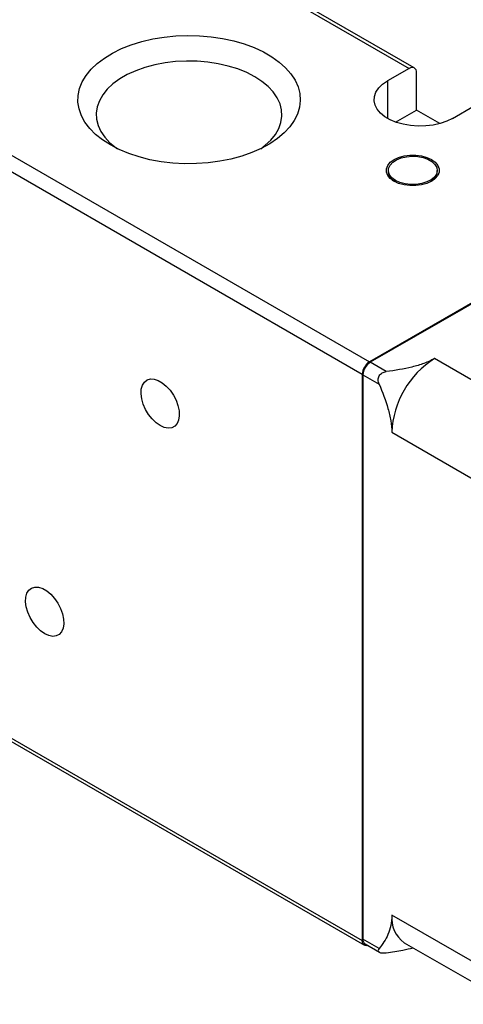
# Model space of a CAD drawing. Header units: millimetres. Extents: x 19 to 819, y 19 to 629.
# Tile 5 of 7: x 710 to 754, y 477 to 574. Entities that reach past the tile are written whole.
import ezdxf

# ---------------------------------------------------------------- set-up
doc = ezdxf.new("R2010")
doc.units = ezdxf.units.MM
doc.header["$LTSCALE"] = 3

msp = doc.modelspace()

# ---------------------------------------------------------------- linework, layer by layer
for p, q in [((709.196, 591.629), (748.441, 568.974)), ((748.941, 569.023), (709.696, 591.678)), ((748.441, 568.974), (746.319, 567.749)), ((749.148, 564.891), (749.148, 568.565)), ((746.319, 567.749), (746.319, 564.075)), ((747.107, 563.713), (749.148, 564.891)), ((751.44, 563.568), (749.148, 564.891)), ((752.683, 564.075), (754.805, 565.3)), ((705.307, 562.851), (744.552, 540.195)), ((743.845, 538.97), (704.6, 561.626)), ((746.394, 558.973), (746.394, 558.809)), ((751.194, 558.809), (751.194, 558.973)), ((771.422, 555.707), (744.552, 540.195)), ((771.351, 555.584), (744.622, 540.154)), ((746.2, 539.244), (744.622, 540.154)), ((761.381, 534.48), (750.916, 540.522)), ((743.845, 538.97), (743.845, 483.446)), ((743.915, 538.93), (743.915, 483.568)), ((743.915, 538.93), (745.493, 538.019)), ((746.744, 533.296), (757.209, 527.254)), ((681.619, 519.368), (743.845, 483.446)), ((681.826, 518.91), (744.052, 482.988)), ((757.209, 479.895), (746.744, 485.936)), ((745.493, 482.658), (743.915, 483.568)), ((744.122, 483.11), (745.52, 482.303)), ((747.966, 483.235), (758.431, 477.194))]:
    msp.add_line(p, q)
at = {"flags": 128}
for points in [[(719.167, 561.463), (718.391, 561.961), (717.711, 562.504), (717.136, 563.085), (716.671, 563.699), (716.321, 564.337), (716.091, 564.994), (715.983, 565.661), (715.998, 566.331), (716.137, 566.996), (716.397, 567.648), (716.776, 568.281), (717.27, 568.888), (717.872, 569.46), (718.576, 569.992), (719.374, 570.478), (720.258, 570.913), (721.216, 571.29), (722.238, 571.607), (723.313, 571.859), (724.428, 572.044), (725.571, 572.159), (726.729, 572.204), (727.888, 572.177), (729.036, 572.079), (730.159, 571.912), (731.246, 571.676), (732.282, 571.375), (733.257, 571.013), (734.16, 570.592), (734.981, 570.118), (735.709, 569.597), (736.338, 569.034), (736.859, 568.436), (737.267, 567.809), (737.557, 567.16), (737.727, 566.498), (737.773, 565.828), (737.696, 565.16), (737.496, 564.5), (737.176, 563.856), (736.739, 563.236), (736.19, 562.646), (735.536, 562.093), (734.784, 561.583), (733.942, 561.122), (733.02, 560.715), (732.028, 560.368), (730.978, 560.083), (729.882, 559.864), (728.751, 559.714), (727.599, 559.634), (726.439, 559.625), (725.284, 559.687), (724.146, 559.82), (723.04, 560.022), (721.977, 560.29), (720.97, 560.623), (720.029, 561.015), (719.167, 561.463)], [(733.89, 561.096), (734.331, 561.431), (734.887, 561.951), (735.334, 562.505), (735.667, 563.085), (735.881, 563.683), (735.973, 564.292), (735.943, 564.903), (735.789, 565.508), (735.515, 566.098), (735.124, 566.666), (734.622, 567.204), (734.015, 567.704), (733.311, 568.161), (732.52, 568.567), (731.653, 568.918), (730.721, 569.208), (729.737, 569.433), (728.715, 569.591), (727.667, 569.68), (726.609, 569.698), (725.555, 569.645), (724.518, 569.521), (723.513, 569.329), (722.554, 569.07), (721.653, 568.75), (720.822, 568.371), (720.074, 567.938), (719.417, 567.459), (718.861, 566.939), (718.414, 566.385), (718.081, 565.805), (717.867, 565.207), (717.775, 564.598), (717.805, 563.987), (717.959, 563.382), (718.233, 562.792), (718.624, 562.224), (719.126, 561.686), (719.733, 561.185), (719.858, 561.096)], [(752.683, 564.075), (752.116, 563.798), (751.478, 563.578), (750.785, 563.422), (750.058, 563.334), (749.315, 563.316), (748.578, 563.37), (747.866, 563.492), (747.198, 563.68), (746.593, 563.93), (746.068, 564.233), (745.636, 564.582), (745.309, 564.968), (745.097, 565.379), (745.005, 565.805), (745.036, 566.233), (745.189, 566.653), (745.459, 567.053), (745.839, 567.422), (746.319, 567.749)], [(746.956, 557.911), (746.593, 558.174), (746.34, 558.477), (746.211, 558.805), (746.211, 559.141), (746.34, 559.468), (746.593, 559.771), (746.956, 560.034), (747.411, 560.243), (747.936, 560.389), (748.503, 560.464), (749.085, 560.464), (749.653, 560.389), (750.178, 560.243), (750.633, 560.034), (750.996, 559.771), (751.248, 559.468), (751.378, 559.141), (751.378, 558.805), (751.248, 558.477), (750.996, 558.174), (750.633, 557.911), (750.178, 557.702), (749.653, 557.556), (749.085, 557.481), (748.503, 557.481), (747.936, 557.556), (747.411, 557.702), (746.956, 557.911)], [(747.097, 557.993), (746.752, 558.245), (746.516, 558.537), (746.403, 558.852), (746.42, 559.173), (746.564, 559.484), (746.828, 559.767), (747.199, 560.008), (747.655, 560.192), (748.173, 560.311), (748.725, 560.357), (749.28, 560.329), (749.809, 560.228), (750.283, 560.059), (750.677, 559.832), (750.969, 559.558), (751.145, 559.253), (751.193, 558.932), (751.113, 558.614), (750.907, 558.315), (750.587, 558.052), (750.171, 557.838), (749.68, 557.685), (749.142, 557.602), (748.585, 557.592), (748.039, 557.657), (747.534, 557.793), (747.097, 557.993)], [(724.046, 533.947), (723.643, 534.23), (723.259, 534.601), (722.912, 535.043), (722.617, 535.534), (722.39, 536.053), (722.24, 536.574), (722.175, 537.074), (722.196, 537.528), (722.305, 537.917), (722.495, 538.22), (722.757, 538.426), (723.08, 538.522), (723.447, 538.507), (723.843, 538.379), (724.248, 538.145), (724.644, 537.816), (725.012, 537.407), (725.334, 536.938), (725.597, 536.43), (725.786, 535.907), (725.895, 535.393), (725.917, 534.913), (725.851, 534.489), (725.701, 534.141), (725.474, 533.885), (725.18, 533.733), (724.832, 533.693), (724.448, 533.765), (724.046, 533.947)], [(712.732, 513.532), (712.329, 513.815), (711.945, 514.186), (711.598, 514.628), (711.304, 515.12), (711.076, 515.638), (710.926, 516.16), (710.861, 516.659), (710.883, 517.114), (710.991, 517.502), (711.181, 517.806), (711.443, 518.011), (711.766, 518.108), (712.134, 518.092), (712.529, 517.964), (712.934, 517.73), (713.33, 517.401), (713.698, 516.993), (714.021, 516.523), (714.283, 516.015), (714.473, 515.492), (714.581, 514.979), (714.603, 514.499), (714.537, 514.075), (714.387, 513.727), (714.16, 513.471), (713.866, 513.319), (713.519, 513.278), (713.135, 513.35), (712.732, 513.532)], [(744.379, 482.962), (744.281, 482.943), (744.159, 482.948), (744.052, 482.988), (743.964, 483.061), (743.898, 483.164), (743.858, 483.294), (743.845, 483.446)]]:
    msp.add_lwpolyline(points, dxfattribs=at)
for centre, radius, start, end in [((748.717, 568.635), 0.437, 350.78596, 129.20329), ((747.537, 558.898), 1.146, 184.42809, 243.70801), ((750.03, 558.912), 1.169, 296.93002, 354.93389), ((745.38, 538.901), 1.537, 122.60548, 177.39452), ((745.451, 538.86), 1.537, 122.60548, 177.39452), ((755.737, 532.921), 9.001, 122.38686, 177.61314), ((749.621, 485.611), 2.896, 173.54907, 235.13875), ((744.391, 483.508), 0.48, 172.74417, 235.94365)]:
    msp.add_arc(centre, radius, start, end)
for points, knots in [([(750.916, 540.522), (750.601, 540.34), (750.257, 540.183), (749.519, 539.909), (749.123, 539.791), (747.908, 539.49), (747.062, 539.353), (746.2, 539.244)], [0, 0, 0, 0, 0.25, 0.25, 0.5, 0.5, 1, 1, 1, 1]), ([(745.493, 538.019), (745.439, 538.147), (745.408, 538.284), (745.41, 538.56), (745.445, 538.7), (745.584, 538.942), (745.689, 539.043), (745.927, 539.184), (746.062, 539.226), (746.2, 539.244)], [0, 0, 0, 0, 0.25, 0.25, 0.5, 0.5, 0.75, 0.75, 1, 1, 1, 1]), ([(745.493, 538.019), (745.828, 537.218), (746.133, 536.418), (746.479, 535.219), (746.576, 534.816), (746.708, 534.037), (746.744, 533.659), (746.744, 533.296)], [0, 0, 0, 0, 0.5, 0.5, 0.75, 0.75, 1, 1, 1, 1]), ([(746.744, 485.936), (746.744, 485.573), (746.708, 485.238), (746.577, 484.614), (746.48, 484.323), (746.133, 483.521), (745.829, 483.071), (745.493, 482.658)], [0, 0, 0, 0, 0.25, 0.25, 0.5, 0.5, 1, 1, 1, 1]), ([(745.493, 482.658), (745.439, 482.592), (745.408, 482.525), (745.41, 482.402), (745.445, 482.347), (745.584, 482.266), (745.689, 482.241), (745.927, 482.225), (746.062, 482.232), (746.2, 482.249)], [0, 0, 0, 0, 0.25, 0.25, 0.5, 0.5, 0.75, 0.75, 1, 1, 1, 1]), ([(746.2, 482.249), (746.752, 482.321), (747.653, 482.439), (748.492, 482.659), (748.817, 482.744)], [0, 0, 0, 0, 0.613228, 1, 1, 1, 1])]:
    msp.add_open_spline(points, degree=3, knots=knots)

doc.saveas('drawing.dxf')
